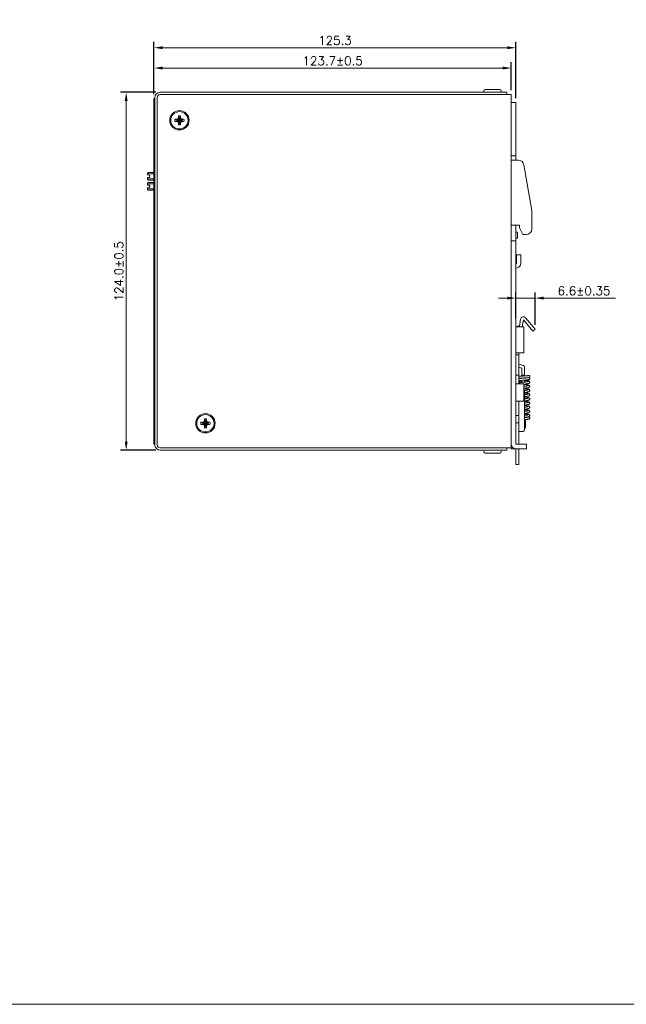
# Model space of a CAD drawing. Header units: millimetres. Extents: x -995 to -252, y -1463 to -938.
# Tile 21 of 24: x -623 to -413, y -1463 to -1122. Entities that reach past the tile are written whole.
import ezdxf

# ---------------------------------------------------------------- set-up
doc = ezdxf.new("R2010")
doc.units = ezdxf.units.MM
doc.header["$LTSCALE"] = 2
doc.layers.get('0').update_dxf_attribs({"lineweight": 9})
doc.layers.get('Defpoints').update_dxf_attribs({"lineweight": 9})
doc.layers.add('Dimension', color=2, linetype='Continuous', lineweight=5)
doc.layers.add('Line', color=3, linetype='Continuous', lineweight=9)
doc.styles.add('ROMANS', font='romans')
doc.dimstyles.new('1', dxfattribs={"dimtxt": 3, "dimasz": 3, "dimexe": 2, "dimexo": 1.5, "dimgap": 1, "dimtad": 1, "dimdec": 1, "dimzin": 1, "dimdsep": 46, "dimtxsty": 'ROMANS', "dimcen": -0.8, "dimclrd": 2, "dimclre": 2, "dimclrt": 2, "dimadec": 0, "dimazin": 0, "dimtm": 1e-09, "dimtfac": 0.5, "dimtdec": 1, "dimtmove": 0, "dimatfit": 3, "dimfxl": 1, "dimlwd": -1, "dimarcsym": 0})

# ---------------------------------------------------------------- blocks, each defined once
blk = doc.blocks.new('*D44')
at = {"layer": 'Defpoints', "color": 0}
for p in [(-451.63, -1218.74), (-451.63, -1227.23), (-444.98, -1229.5)]:
    blk.add_point(p, dxfattribs=at)
at = {"layer": 'Dimension', "color": 2, "lineweight": -2}
for p, q in [((-451.63, -1225.73), (-451.63, -1216.74)), ((-444.98, -1228), (-444.98, -1216.74))]:
    blk.add_line(p, q, dxfattribs=at)
at = {"layer": 'Dimension', "color": 2}
for p, q in [((-454.63, -1218.74), (-457.63, -1218.74)), ((-451.63, -1218.74), (-444.98, -1218.74)), ((-441.98, -1218.74), (-417.12, -1218.74))]:
    blk.add_line(p, q, dxfattribs=at)
for points in [[(-454.63, -1218.24), (-454.63, -1219.24), (-451.63, -1218.74)], [(-441.98, -1218.24), (-441.98, -1219.24), (-444.98, -1218.74)]]:
    blk.add_solid(points, dxfattribs=at)
at = {"layer": 'Dimension', "color": 2, "insert": (-428.05, -1216.24), "char_height": 3, "attachment_point": 5, "style": 'ROMANS'}
blk.add_mtext('6.6%%p0.35', dxfattribs=at)
blk = doc.blocks.new('*D47')
at = {"color": 2, "lineweight": -2, "ltscale": 2}
for p, q in [((-576.94, -1148.03), (-576.94, -1137.02)), ((-453.23, -1146.73), (-453.23, -1137.02))]:
    blk.add_line(p, q, dxfattribs=at)
at = {"color": 2, "ltscale": 2}
blk.add_line((-456.23, -1139.02), (-573.94, -1139.02), dxfattribs=at)
for points in [[(-573.94, -1138.52), (-573.94, -1139.52), (-576.94, -1139.02)], [(-456.23, -1138.52), (-456.23, -1139.52), (-453.23, -1139.02)]]:
    blk.add_solid(points, dxfattribs=at)
at = {"layer": 'Defpoints', "color": 0, "ltscale": 2}
for p in [(-576.94, -1139.02), (-576.94, -1149.53), (-453.23, -1148.23)]:
    blk.add_point(p, dxfattribs=at)
at = {"color": 2, "ltscale": 2, "insert": (-515.08, -1136.52), "char_height": 3, "attachment_point": 5, "style": 'ROMANS'}
blk.add_mtext('123.7%%P0.5', dxfattribs=at)
blk = doc.blocks.new('*D48')
at = {"color": 2, "lineweight": -2, "ltscale": 2}
for p, q in [((-576.33, -1147.43), (-588.57, -1147.43)), ((-576.33, -1271.43), (-588.57, -1271.43))]:
    blk.add_line(p, q, dxfattribs=at)
at = {"color": 2, "ltscale": 2}
blk.add_line((-586.57, -1150.43), (-586.57, -1268.43), dxfattribs=at)
for points in [[(-587.07, -1150.43), (-586.07, -1150.43), (-586.57, -1147.43)], [(-587.07, -1268.43), (-586.07, -1268.43), (-586.57, -1271.43)]]:
    blk.add_solid(points, dxfattribs=at)
at = {"layer": 'Defpoints', "color": 0, "ltscale": 2}
for p in [(-574.83, -1147.43), (-586.57, -1271.43), (-574.83, -1271.43)]:
    blk.add_point(p, dxfattribs=at)
at = {"color": 2, "ltscale": 2, "insert": (-589.07, -1209.43), "char_height": 3, "attachment_point": 5, "rotation": 90, "style": 'ROMANS'}
blk.add_mtext('124.0%%P0.5', dxfattribs=at)
blk = doc.blocks.new('*D52')
at = {"color": 2, "lineweight": -2, "ltscale": 2}
for p, q in [((-576.94, -1148.03), (-576.94, -1129.98)), ((-451.63, -1149.43), (-451.63, -1129.98))]:
    blk.add_line(p, q, dxfattribs=at)
at = {"color": 2, "ltscale": 2}
blk.add_line((-573.94, -1131.98), (-454.63, -1131.98), dxfattribs=at)
for points in [[(-573.94, -1131.48), (-573.94, -1132.48), (-576.94, -1131.98)], [(-454.63, -1131.48), (-454.63, -1132.48), (-451.63, -1131.98)]]:
    blk.add_solid(points, dxfattribs=at)
at = {"layer": 'Defpoints', "color": 0, "ltscale": 2}
for p in [(-451.63, -1131.98), (-576.94, -1149.53), (-451.63, -1150.93)]:
    blk.add_point(p, dxfattribs=at)
at = {"color": 2, "ltscale": 2, "insert": (-514.28, -1129.48), "char_height": 3, "attachment_point": 5, "style": 'ROMANS'}
blk.add_mtext('125.3', dxfattribs=at)

msp = doc.modelspace()

# ---------------------------------------------------------------- linework, layer by layer
at = {"color": 7, "linetype": 'Continuous'}
for p, q in [((-462.73, -1147.13), (-462.73, -1146.93)), ((-462.73, -1147.13), (-462.73, -1146.93)), ((-462.23, -1146.43), (-457.23, -1146.43)), ((-456.73, -1147.13), (-456.73, -1146.93)), ((-456.73, -1147.13), (-456.73, -1146.93)), ((-462.73, -1271.73), (-462.73, -1271.93)), ((-462.73, -1271.73), (-462.73, -1271.93)), ((-457.23, -1272.43), (-462.23, -1272.43)), ((-456.73, -1271.73), (-456.73, -1271.93)), ((-456.73, -1271.73), (-456.73, -1271.93))]:
    msp.add_line(p, q, dxfattribs=at)
at = {"ltscale": 2}
msp.add_lwpolyline([(-994.68, -1463.46), (-252.18, -1463.46), (-252.18, -938.46), (-994.68, -938.46)], close=True, dxfattribs=at)
at = {"color": 7, "linetype": 'Continuous'}
for centre, radius, start, end in [((-462.23, -1146.93), 0.5, 90, 180), ((-462.43, -1147.13), 0.3, 180, 270), ((-457.23, -1146.93), 0.5, 0, 90), ((-457.03, -1147.13), 0.3, 270, 0), ((-462.43, -1271.73), 0.3, 90, 180), ((-462.23, -1271.93), 0.5, 180, 270), ((-457.23, -1271.93), 0.5, 270, 0), ((-457.03, -1271.73), 0.3, 0, 90)]:
    msp.add_arc(centre, radius, start, end, dxfattribs=at)
at = {"layer": 'Line', "color": 7, "linetype": 'Continuous'}
for p, q in [((-576.94, -1269.33), (-576.94, -1149.53)), ((-576.94, -1149.53), (-576.63, -1149.53)), ((-575.83, -1269.63), (-575.83, -1149.23)), ((-574.83, -1148.23), (-453.23, -1148.23)), ((-454.73, -1148.23), (-454.73, -1147.43)), ((-453.23, -1270.93), (-453.23, -1148.23)), ((-453.23, -1150.93), (-451.63, -1150.93)), ((-568.7, -1156.67), (-568.5, -1156.32)), ((-568.31, -1156.24), (-568.57, -1156.69)), ((-568.5, -1156.32), (-568.5, -1155.58)), ((-568.5, -1155.58), (-568.31, -1156.2)), ((-568.5, -1156.32), (-568.31, -1156.24)), ((-567.94, -1156.2), (-568.31, -1158.06)), ((-568.31, -1156.2), (-568.31, -1156.24)), ((-568.31, -1156.2), (-567.94, -1158.06)), ((-567.94, -1156.24), (-568.31, -1158.03)), ((-568.31, -1156.24), (-567.94, -1158.03)), ((-567.76, -1155.58), (-567.94, -1156.2)), ((-567.94, -1156.24), (-567.94, -1156.2)), ((-567.68, -1156.69), (-567.94, -1156.24)), ((-567.76, -1156.32), (-567.94, -1156.24)), ((-567.76, -1155.58), (-567.76, -1156.32)), ((-567.76, -1156.32), (-567.55, -1156.67)), ((-569.68, -1156.76), (-569.06, -1156.95)), ((-569.68, -1156.76), (-568.94, -1156.76)), ((-569.68, -1157.5), (-569.06, -1157.32)), ((-568.94, -1157.5), (-569.68, -1157.5)), ((-569.06, -1156.95), (-567.19, -1157.32)), ((-569.06, -1157.32), (-567.19, -1156.95)), ((-569.02, -1156.95), (-569.06, -1156.95)), ((-569.06, -1157.32), (-569.02, -1157.32)), ((-568.57, -1156.69), (-569.02, -1156.95)), ((-568.94, -1156.76), (-569.02, -1156.95)), ((-569.02, -1156.95), (-567.23, -1157.32)), ((-569.02, -1157.32), (-567.23, -1156.95)), ((-568.94, -1157.5), (-569.02, -1157.32)), ((-569.02, -1157.32), (-568.57, -1157.58)), ((-568.94, -1156.76), (-568.7, -1156.67)), ((-568.7, -1157.6), (-568.94, -1157.5)), ((-568.7, -1156.67), (-568.57, -1156.69)), ((-568.7, -1157.6), (-568.57, -1157.58)), ((-568.5, -1157.95), (-568.7, -1157.6)), ((-568.57, -1157.58), (-567.68, -1156.69)), ((-568.57, -1156.69), (-567.68, -1157.58)), ((-568.57, -1157.58), (-568.31, -1158.03)), ((-568.5, -1158.69), (-568.5, -1157.95)), ((-568.5, -1157.95), (-568.31, -1158.03)), ((-568.5, -1158.69), (-568.31, -1158.06)), ((-568.31, -1158.03), (-568.31, -1158.06)), ((-567.94, -1158.03), (-567.68, -1157.58)), ((-567.76, -1157.95), (-567.94, -1158.03)), ((-567.94, -1158.06), (-567.94, -1158.03)), ((-567.76, -1158.69), (-567.94, -1158.06)), ((-567.55, -1157.6), (-567.76, -1157.95)), ((-567.76, -1157.95), (-567.76, -1158.69)), ((-567.55, -1156.67), (-567.68, -1156.69)), ((-567.23, -1156.95), (-567.68, -1156.69)), ((-567.68, -1157.58), (-567.23, -1157.32)), ((-567.55, -1157.6), (-567.68, -1157.58)), ((-567.55, -1156.67), (-567.31, -1156.76)), ((-567.31, -1157.5), (-567.55, -1157.6)), ((-567.31, -1156.76), (-567.23, -1156.95)), ((-567.31, -1156.76), (-566.57, -1156.76)), ((-567.31, -1157.5), (-567.23, -1157.32)), ((-566.57, -1157.5), (-567.31, -1157.5)), ((-567.19, -1156.95), (-567.23, -1156.95)), ((-567.23, -1157.32), (-567.19, -1157.32)), ((-566.57, -1156.76), (-567.19, -1156.95)), ((-566.57, -1157.5), (-567.19, -1157.32)), ((-453.23, -1169.43), (-451.63, -1169.43)), ((-453.23, -1170.93), (-450.81, -1170.93)), ((-448.84, -1172.59), (-446.13, -1188.43)), ((-579.2, -1175.87), (-579.2, -1175.43)), ((-579.2, -1175.63), (-576.94, -1175.63)), ((-578.56, -1176.15), (-579.03, -1176.06)), ((-579.03, -1177), (-578.56, -1176.91)), ((-576.94, -1175.23), (-579, -1175.23)), ((-578.4, -1176.35), (-578.4, -1176.72)), ((-577.02, -1177.43), (-577.02, -1175.63)), ((-579.2, -1177.63), (-579.2, -1177.2)), ((-579.2, -1177.43), (-576.94, -1177.43)), ((-579.2, -1179.37), (-579.2, -1178.93)), ((-579.2, -1179.13), (-576.94, -1179.13)), ((-578.56, -1179.65), (-579.03, -1179.56)), ((-579.03, -1180.5), (-578.56, -1180.41)), ((-576.94, -1177.83), (-579, -1177.83)), ((-576.94, -1178.73), (-579, -1178.73)), ((-578.4, -1179.85), (-578.4, -1180.22)), ((-577.02, -1180.93), (-577.02, -1179.13)), ((-579.2, -1181.13), (-579.2, -1180.7)), ((-579.2, -1180.93), (-576.94, -1180.93)), ((-576.94, -1181.33), (-579, -1181.33)), ((-446.13, -1194.73), (-446.13, -1188.43)), ((-453.23, -1193.43), (-450.33, -1193.43)), ((-450.33, -1193.43), (-450.33, -1194.43)), ((-451.63, -1195.93), (-451.13, -1195.93)), ((-450.33, -1194.43), (-449.25, -1196.73)), ((-448.13, -1196.73), (-449.25, -1196.73)), ((-453.23, -1198.93), (-451.63, -1198.93)), ((-451.63, -1197.93), (-451.13, -1197.93)), ((-449.93, -1203.75), (-451.43, -1203.75)), ((-449.93, -1203.75), (-449.93, -1206.74)), ((-451.63, -1208.31), (-451.18, -1208.23)), ((-449.02, -1226.24), (-449.44, -1228.61)), ((-445.75, -1230.14), (-449.02, -1226.24)), ((-445.75, -1230.14), (-444.98, -1229.5)), ((-451.63, -1238.43), (-450.63, -1238.43)), ((-450.63, -1237.73), (-450.63, -1248.43)), ((-450.63, -1241.66), (-449.36, -1242)), ((-448.62, -1242.97), (-448.62, -1245.71)), ((-451.63, -1245.43), (-450.63, -1245.43)), ((-449.85, -1247.78), (-449.62, -1247.81)), ((-449.81, -1246.48), (-449.62, -1246.47)), ((-449.62, -1245.77), (-449.79, -1245.78)), ((-448.62, -1245.43), (-449.62, -1245.43)), ((-449.47, -1245.76), (-449.62, -1245.77)), ((-449.37, -1246.46), (-448.88, -1246.43)), ((-448.88, -1246.43), (-448.72, -1246.42)), ((-448.83, -1248.56), (-448.79, -1248.56)), ((-448.46, -1245.7), (-448.62, -1245.71)), ((-448.62, -1246.41), (-448.62, -1246.46)), ((-448.62, -1247.16), (-448.62, -1247.84)), ((-448.63, -1264.43), (-448.63, -1250.93)), ((-447.15, -1248.93), (-447.15, -1248.94)), ((-450.63, -1254.43), (-450.63, -1269.33)), ((-447.54, -1254.92), (-447.54, -1254.92)), ((-448.46, -1256.51), (-448.63, -1256.54)), ((-448.63, -1258.69), (-448.5, -1258.67)), ((-448.5, -1258.67), (-448.29, -1258.64)), ((-447.43, -1255.61), (-447.43, -1255.61)), ((-560.68, -1261.76), (-559.94, -1261.76)), ((-560.68, -1261.76), (-560.06, -1261.95)), ((-560.68, -1262.5), (-560.06, -1262.32)), ((-560.02, -1261.95), (-560.06, -1261.95)), ((-560.06, -1261.95), (-558.19, -1262.32)), ((-560.06, -1262.32), (-558.19, -1261.95)), ((-560.06, -1262.32), (-560.02, -1262.32)), ((-559.57, -1261.69), (-560.02, -1261.95)), ((-559.94, -1261.76), (-560.02, -1261.95)), ((-560.02, -1261.95), (-558.23, -1262.32)), ((-560.02, -1262.32), (-558.23, -1261.95)), ((-560.02, -1262.32), (-559.57, -1262.58)), ((-559.94, -1262.5), (-560.02, -1262.32)), ((-559.94, -1261.76), (-559.7, -1261.67)), ((-559.7, -1261.67), (-559.5, -1261.32)), ((-559.7, -1261.67), (-559.57, -1261.69)), ((-559.31, -1261.24), (-559.57, -1261.69)), ((-559.57, -1261.69), (-558.68, -1262.58)), ((-559.57, -1262.58), (-558.68, -1261.69)), ((-559.5, -1260.58), (-559.31, -1261.2)), ((-559.5, -1261.32), (-559.5, -1260.58)), ((-559.5, -1261.32), (-559.31, -1261.24)), ((-559.31, -1261.2), (-558.94, -1263.06)), ((-559.31, -1261.2), (-559.31, -1261.24)), ((-558.94, -1261.2), (-559.31, -1263.06)), ((-559.31, -1261.24), (-558.94, -1263.03)), ((-558.94, -1261.24), (-559.31, -1263.03)), ((-558.76, -1260.58), (-558.94, -1261.2)), ((-558.94, -1261.24), (-558.94, -1261.2)), ((-558.76, -1261.32), (-558.94, -1261.24)), ((-558.68, -1261.69), (-558.94, -1261.24)), ((-558.76, -1260.58), (-558.76, -1261.32)), ((-558.76, -1261.32), (-558.55, -1261.67)), ((-558.55, -1261.67), (-558.68, -1261.69)), ((-558.23, -1261.95), (-558.68, -1261.69)), ((-558.68, -1262.58), (-558.23, -1262.32)), ((-558.55, -1261.67), (-558.31, -1261.76)), ((-558.31, -1261.76), (-557.57, -1261.76)), ((-558.31, -1261.76), (-558.23, -1261.95)), ((-558.31, -1262.5), (-558.23, -1262.32)), ((-558.19, -1261.95), (-558.23, -1261.95)), ((-558.23, -1262.32), (-558.19, -1262.32)), ((-557.57, -1261.76), (-558.19, -1261.95)), ((-557.57, -1262.5), (-558.19, -1262.32)), ((-451.63, -1259.43), (-450.63, -1259.43)), ((-451.63, -1261.93), (-450.63, -1261.93)), ((-448.63, -1260.81), (-448.49, -1260.8)), ((-448.33, -1260.93), (-448.63, -1260.93)), ((-448.49, -1260.8), (-448.33, -1260.79)), ((-448.19, -1260.08), (-448.33, -1260.09)), ((-448.33, -1260.79), (-448.18, -1260.78)), ((-559.94, -1262.5), (-560.68, -1262.5)), ((-559.7, -1262.6), (-559.94, -1262.5)), ((-559.7, -1262.6), (-559.57, -1262.58)), ((-559.5, -1262.95), (-559.7, -1262.6)), ((-559.57, -1262.58), (-559.31, -1263.03)), ((-559.5, -1262.95), (-559.31, -1263.03)), ((-559.5, -1263.69), (-559.5, -1262.95)), ((-559.5, -1263.69), (-559.31, -1263.06)), ((-559.31, -1263.03), (-559.31, -1263.06)), ((-558.94, -1263.03), (-558.68, -1262.58)), ((-558.76, -1262.95), (-558.94, -1263.03)), ((-558.94, -1263.06), (-558.94, -1263.03)), ((-558.76, -1263.69), (-558.94, -1263.06)), ((-558.55, -1262.6), (-558.76, -1262.95)), ((-558.76, -1262.95), (-558.76, -1263.69)), ((-558.55, -1262.6), (-558.68, -1262.58)), ((-558.31, -1262.5), (-558.55, -1262.6)), ((-557.57, -1262.5), (-558.31, -1262.5)), ((-450.63, -1264.93), (-449.13, -1264.93)), ((-576.94, -1269.33), (-576.63, -1269.33)), ((-574.83, -1270.63), (-453.23, -1270.63)), ((-454.73, -1270.63), (-454.73, -1271.43)), ((-453.23, -1270.93), (-447.93, -1270.93)), ((-450.63, -1270.93), (-450.63, -1276.43)), ((-447.93, -1269.33), (-447.93, -1270.93)), ((-450.63, -1276.43), (-451.63, -1276.43))]:
    msp.add_line(p, q, dxfattribs=at)
at = {"layer": 'Line', "color": 3, "linetype": 'Continuous'}
for p, q in [((-576.63, -1269.63), (-576.63, -1149.23)), ((-574.83, -1147.43), (-454.73, -1147.43)), ((-451.63, -1150.93), (-451.63, -1170.93)), ((-451.63, -1193.43), (-451.63, -1269.33)), ((-451.13, -1195.93), (-451.13, -1197.93)), ((-451.43, -1206.74), (-451.43, -1203.75)), ((-451.63, -1206.79), (-451.44, -1206.75)), ((-450.42, -1228.43), (-450.01, -1226.06)), ((-448.26, -1225.59), (-444.98, -1229.5)), ((-448.83, -1228.73), (-451.63, -1228.73)), ((-450.42, -1228.43), (-450.63, -1228.43)), ((-448.83, -1237.73), (-448.83, -1228.73)), ((-451.63, -1237.73), (-448.83, -1237.73)), ((-450.63, -1242.7), (-449.62, -1242.97)), ((-449.62, -1242.97), (-449.62, -1245.77)), ((-448.83, -1248.43), (-451.63, -1248.43)), ((-449.62, -1246.47), (-449.62, -1246.55)), ((-449.62, -1247.25), (-449.62, -1247.96)), ((-448.83, -1254.43), (-448.83, -1248.43)), ((-451.63, -1254.43), (-448.83, -1254.43)), ((-448.33, -1258.65), (-448.33, -1259.33)), ((-448.33, -1260.03), (-448.33, -1260.09)), ((-448.33, -1260.79), (-448.33, -1263.33)), ((-574.83, -1271.43), (-454.73, -1271.43)), ((-451.63, -1269.33), (-447.93, -1269.33)), ((-451.63, -1276.43), (-451.63, -1270.93))]:
    msp.add_line(p, q, dxfattribs=at)
at = {"layer": 'Line', "color": 7, "linetype": 'Continuous'}
for points in [[(-449.79, -1245.78), (-449.94, -1245.79), (-450.09, -1245.8), (-450.23, -1245.81), (-450.36, -1245.82), (-450.47, -1245.83), (-450.58, -1245.84), (-450.63, -1245.84)], [(-450.63, -1246.54), (-450.57, -1246.54), (-450.48, -1246.53), (-450.39, -1246.52), (-450.29, -1246.52), (-450.18, -1246.51), (-450.06, -1246.5), (-449.94, -1246.49), (-449.81, -1246.48)], [(-449.52, -1246.54), (-449.71, -1246.56), (-449.9, -1246.58), (-450.08, -1246.6), (-450.26, -1246.62), (-450.43, -1246.64), (-450.59, -1246.66), (-450.63, -1246.67)], [(-450.63, -1247.37), (-450.58, -1247.36), (-450.48, -1247.35), (-450.35, -1247.33), (-450.21, -1247.31), (-450.06, -1247.3), (-449.88, -1247.28), (-449.7, -1247.26)], [(-450.63, -1247.67), (-450.58, -1247.68), (-450.35, -1247.72), (-450.1, -1247.75), (-449.85, -1247.78)], [(-449.52, -1247.94), (-449.72, -1247.97), (-449.91, -1247.99), (-450.09, -1248.01), (-450.26, -1248.04), (-450.41, -1248.06), (-450.55, -1248.08), (-450.63, -1248.1)], [(-449.7, -1247.26), (-449.49, -1247.24), (-449.28, -1247.22), (-449.05, -1247.2), (-448.83, -1247.18), (-448.63, -1247.16)], [(-449.62, -1246.47), (-449.52, -1246.47), (-449.37, -1246.46)], [(-448.54, -1246.45), (-448.84, -1246.48), (-449, -1246.49), (-449.16, -1246.51), (-449.34, -1246.52), (-449.52, -1246.54)], [(-448.93, -1247.87), (-449.32, -1247.92), (-449.52, -1247.94)], [(-448.86, -1245.73), (-449.15, -1245.75), (-449.47, -1245.76)], [(-448.57, -1247.83), (-448.74, -1247.85), (-448.93, -1247.87)], [(-448.62, -1245.71), (-448.72, -1245.72), (-448.86, -1245.73)], [(-447.15, -1248.94), (-447.26, -1248.9), (-447.39, -1248.87), (-447.55, -1248.83), (-447.72, -1248.8), (-447.91, -1248.77), (-448.11, -1248.75), (-448.32, -1248.72), (-448.53, -1248.69), (-448.74, -1248.67), (-448.83, -1248.66)], [(-448.79, -1248.56), (-448.57, -1248.53), (-448.36, -1248.5), (-448.16, -1248.48), (-447.97, -1248.45), (-447.81, -1248.43), (-447.66, -1248.4), (-447.53, -1248.38), (-447.41, -1248.35), (-447.31, -1248.33), (-447.22, -1248.31), (-447.14, -1248.28), (-447.07, -1248.25), (-447, -1248.2), (-446.93, -1248.14), (-446.87, -1248.06), (-446.83, -1247.96), (-446.83, -1247.88)], [(-448.72, -1246.42), (-448.56, -1246.41), (-448.4, -1246.4), (-448.25, -1246.39), (-448.11, -1246.38), (-447.98, -1246.37), (-447.86, -1246.37), (-447.75, -1246.36), (-447.65, -1246.35), (-447.56, -1246.34), (-447.48, -1246.33), (-447.4, -1246.32), (-447.34, -1246.32)], [(-448.63, -1247.16), (-448.44, -1247.15), (-448.26, -1247.13), (-448.1, -1247.12), (-447.95, -1247.1), (-447.82, -1247.09), (-447.69, -1247.08), (-447.58, -1247.06), (-447.49, -1247.05), (-447.4, -1247.04), (-447.32, -1247.03), (-447.26, -1247.02), (-447.2, -1247), (-447.15, -1246.99), (-447.09, -1246.98), (-447.04, -1246.95), (-446.98, -1246.92), (-446.92, -1246.86), (-446.87, -1246.79), (-446.83, -1246.7), (-446.83, -1246.62)], [(-446.83, -1247.88), (-446.83, -1247.81), (-446.87, -1247.71), (-446.93, -1247.63), (-446.99, -1247.57), (-447.06, -1247.52), (-447.13, -1247.49), (-447.2, -1247.47), (-447.29, -1247.44), (-447.38, -1247.42), (-447.48, -1247.4), (-447.6, -1247.37), (-447.74, -1247.35), (-447.89, -1247.33), (-448.05, -1247.3), (-448.23, -1247.28), (-448.42, -1247.26), (-448.62, -1247.23)], [(-447.39, -1247.63), (-447.39, -1247.63), (-447.41, -1247.64), (-447.45, -1247.65), (-447.5, -1247.66), (-447.57, -1247.68), (-447.66, -1247.7), (-447.75, -1247.71), (-447.86, -1247.73), (-447.98, -1247.75), (-448.11, -1247.77), (-448.26, -1247.79), (-448.41, -1247.81), (-448.57, -1247.83)], [(-447.33, -1246.32), (-447.33, -1246.32), (-447.33, -1246.32), (-447.35, -1246.32), (-447.38, -1246.33), (-447.42, -1246.34), (-447.46, -1246.34), (-447.52, -1246.35), (-447.58, -1246.36), (-447.66, -1246.37), (-447.74, -1246.38), (-447.83, -1246.39), (-447.93, -1246.4), (-448.03, -1246.41), (-448.15, -1246.42), (-448.27, -1246.43), (-448.4, -1246.44), (-448.54, -1246.45)], [(-447.31, -1245.61), (-447.31, -1245.61), (-447.31, -1245.61), (-447.33, -1245.61), (-447.35, -1245.61), (-447.39, -1245.62), (-447.43, -1245.62), (-447.48, -1245.63), (-447.53, -1245.64), (-447.6, -1245.64), (-447.67, -1245.65), (-447.75, -1245.66), (-447.83, -1245.66), (-447.92, -1245.67), (-448.02, -1245.68), (-448.12, -1245.68), (-448.23, -1245.69), (-448.34, -1245.7), (-448.46, -1245.7)], [(-447.64, -1245.65), (-447.61, -1245.6), (-447.53, -1245.55), (-447.45, -1245.52), (-447.38, -1245.52)], [(-446.83, -1245.92), (-446.83, -1245.85), (-446.86, -1245.76), (-446.91, -1245.69), (-446.97, -1245.63), (-447.03, -1245.59), (-447.09, -1245.57), (-447.13, -1245.56), (-447.17, -1245.55), (-447.22, -1245.54), (-447.27, -1245.53), (-447.32, -1245.52), (-447.38, -1245.52)], [(-447.34, -1246.32), (-447.28, -1246.31), (-447.23, -1246.3), (-447.18, -1246.29), (-447.14, -1246.28), (-447.09, -1246.27), (-447.04, -1246.25), (-446.98, -1246.21), (-446.92, -1246.16), (-446.86, -1246.08), (-446.83, -1245.99), (-446.83, -1245.92)], [(-446.83, -1246.62), (-446.83, -1246.55), (-446.86, -1246.46), (-446.92, -1246.38), (-446.98, -1246.32), (-447.05, -1246.29), (-447.1, -1246.27)], [(-447.39, -1249.08), (-447.39, -1249.08), (-447.39, -1249.08), (-447.42, -1249.09), (-447.46, -1249.1), (-447.53, -1249.12), (-447.61, -1249.14), (-447.71, -1249.16), (-447.83, -1249.18), (-447.97, -1249.2), (-448.12, -1249.22), (-448.3, -1249.24), (-448.49, -1249.27), (-448.69, -1249.29), (-448.83, -1249.31)], [(-448.83, -1250.01), (-448.64, -1249.99), (-448.45, -1249.96), (-448.28, -1249.94), (-448.11, -1249.92), (-447.96, -1249.9), (-447.82, -1249.88), (-447.69, -1249.86), (-447.57, -1249.84), (-447.46, -1249.82), (-447.37, -1249.79), (-447.28, -1249.77), (-447.2, -1249.75), (-447.13, -1249.72), (-447.06, -1249.69), (-447, -1249.65), (-446.93, -1249.59), (-446.87, -1249.51), (-446.83, -1249.41), (-446.83, -1249.33)], [(-446.83, -1250.78), (-446.84, -1250.7), (-446.87, -1250.6), (-446.93, -1250.52), (-447, -1250.46), (-447.06, -1250.42), (-447.13, -1250.39), (-447.21, -1250.36), (-447.29, -1250.34), (-447.38, -1250.32), (-447.48, -1250.3), (-447.6, -1250.28), (-447.72, -1250.25), (-447.86, -1250.23), (-448.02, -1250.21), (-448.19, -1250.19), (-448.37, -1250.16), (-448.56, -1250.14), (-448.77, -1250.11), (-448.83, -1250.11)], [(-447.39, -1250.53), (-447.39, -1250.53), (-447.39, -1250.53), (-447.41, -1250.54), (-447.46, -1250.55), (-447.51, -1250.57), (-447.59, -1250.58), (-447.68, -1250.6), (-447.78, -1250.62), (-447.9, -1250.64), (-448.03, -1250.66), (-448.18, -1250.68), (-448.34, -1250.7), (-448.51, -1250.72), (-448.67, -1250.74)], [(-448.63, -1251.44), (-448.49, -1251.42), (-448.3, -1251.4), (-448.12, -1251.37), (-447.96, -1251.35), (-447.81, -1251.33), (-447.68, -1251.31), (-447.56, -1251.28), (-447.45, -1251.26), (-447.35, -1251.24), (-447.27, -1251.22), (-447.19, -1251.2), (-447.12, -1251.17), (-447.05, -1251.14), (-446.99, -1251.1), (-446.92, -1251.04), (-446.87, -1250.96), (-446.83, -1250.86), (-446.83, -1250.78)], [(-446.83, -1252.23), (-446.83, -1252.15), (-446.87, -1252.05), (-446.93, -1251.97), (-447, -1251.91), (-447.07, -1251.87), (-447.14, -1251.84), (-447.21, -1251.81), (-447.29, -1251.79), (-447.38, -1251.77), (-447.49, -1251.75), (-447.61, -1251.72), (-447.74, -1251.7), (-447.89, -1251.68), (-448.06, -1251.65), (-448.23, -1251.63), (-448.43, -1251.6), (-448.63, -1251.58)], [(-447.39, -1251.98), (-447.39, -1251.98), (-447.4, -1251.98), (-447.42, -1251.99), (-447.46, -1252), (-447.52, -1252.02), (-447.58, -1252.03), (-447.66, -1252.05), (-447.75, -1252.06), (-447.86, -1252.08), (-447.97, -1252.1), (-448.1, -1252.12), (-448.23, -1252.13), (-448.37, -1252.15), (-448.53, -1252.17), (-448.63, -1252.19)], [(-446.83, -1249.33), (-446.83, -1249.27), (-446.86, -1249.17), (-446.91, -1249.09), (-446.97, -1249.03), (-447.03, -1248.99), (-447.1, -1248.96), (-447.15, -1248.93)], [(-448.63, -1252.89), (-448.44, -1252.86), (-448.22, -1252.84), (-448.02, -1252.81), (-447.84, -1252.78), (-447.68, -1252.76), (-447.55, -1252.73), (-447.43, -1252.71), (-447.32, -1252.68), (-447.23, -1252.66), (-447.15, -1252.63), (-447.07, -1252.6), (-447, -1252.55), (-446.93, -1252.49), (-446.87, -1252.41), (-446.83, -1252.3), (-446.83, -1252.23)], [(-446.83, -1253.68), (-446.83, -1253.6), (-446.87, -1253.5), (-446.93, -1253.42), (-447, -1253.36), (-447.07, -1253.32), (-447.14, -1253.29), (-447.22, -1253.26), (-447.3, -1253.24), (-447.4, -1253.21), (-447.51, -1253.19), (-447.63, -1253.17), (-447.78, -1253.14), (-447.93, -1253.12), (-448.11, -1253.1), (-448.3, -1253.07), (-448.5, -1253.05), (-448.63, -1253.03)], [(-447.39, -1253.43), (-447.39, -1253.43), (-447.41, -1253.44), (-447.45, -1253.45), (-447.5, -1253.46), (-447.56, -1253.48), (-447.64, -1253.49), (-447.73, -1253.51), (-447.83, -1253.53), (-447.94, -1253.54), (-448.06, -1253.56), (-448.2, -1253.58), (-448.34, -1253.6), (-448.49, -1253.62), (-448.63, -1253.64)], [(-448.63, -1254.34), (-448.58, -1254.33), (-448.38, -1254.31), (-448.18, -1254.28), (-447.99, -1254.25), (-447.82, -1254.23), (-447.67, -1254.2), (-447.53, -1254.18), (-447.41, -1254.15), (-447.3, -1254.13), (-447.22, -1254.1), (-447.14, -1254.08), (-447.07, -1254.04), (-447, -1254), (-446.93, -1253.94), (-446.87, -1253.86), (-446.83, -1253.76), (-446.83, -1253.68)], [(-446.83, -1255.13), (-446.84, -1255.05), (-446.87, -1254.95), (-446.93, -1254.87), (-447, -1254.81), (-447.06, -1254.77), (-447.14, -1254.74), (-447.21, -1254.71), (-447.29, -1254.69), (-447.38, -1254.67), (-447.48, -1254.65), (-447.6, -1254.63), (-447.72, -1254.6), (-447.87, -1254.58), (-448.02, -1254.56), (-448.19, -1254.54), (-448.37, -1254.51), (-448.56, -1254.49), (-448.63, -1254.48)], [(-447.54, -1254.92), (-447.69, -1254.95), (-447.89, -1254.99), (-448.11, -1255.02), (-448.34, -1255.05), (-448.57, -1255.08), (-448.63, -1255.09)], [(-447.39, -1254.88), (-447.39, -1254.88), (-447.4, -1254.88), (-447.44, -1254.9), (-447.49, -1254.91), (-447.54, -1254.92)], [(-447.43, -1255.61), (-447.35, -1255.59), (-447.27, -1255.57), (-447.19, -1255.55), (-447.12, -1255.52), (-447.05, -1255.49), (-446.99, -1255.44), (-446.92, -1255.39), (-446.87, -1255.31), (-446.83, -1255.21), (-446.83, -1255.13)], [(-448.63, -1255.79), (-448.53, -1255.77), (-448.28, -1255.74), (-448.04, -1255.71), (-447.81, -1255.68), (-447.6, -1255.64), (-447.43, -1255.61)], [(-446.83, -1256.58), (-446.83, -1256.5), (-446.87, -1256.4), (-446.93, -1256.32), (-447, -1256.26), (-447.06, -1256.22), (-447.13, -1256.19), (-447.2, -1256.17), (-447.28, -1256.14), (-447.37, -1256.12), (-447.48, -1256.1), (-447.59, -1256.08), (-447.72, -1256.05), (-447.86, -1256.03), (-448.02, -1256.01), (-448.19, -1255.99), (-448.38, -1255.96), (-448.58, -1255.94), (-448.63, -1255.93)], [(-448.63, -1257.24), (-448.51, -1257.22), (-448.32, -1257.2), (-448.15, -1257.18), (-447.98, -1257.15), (-447.84, -1257.13), (-447.7, -1257.11), (-447.58, -1257.09), (-447.47, -1257.07), (-447.37, -1257.04), (-447.28, -1257.02), (-447.2, -1257), (-447.13, -1256.97), (-447.06, -1256.94), (-446.99, -1256.9), (-446.93, -1256.84), (-446.87, -1256.76), (-446.84, -1256.67), (-446.83, -1256.58)], [(-446.83, -1258.03), (-446.83, -1257.95), (-446.87, -1257.85), (-446.93, -1257.77), (-447, -1257.71), (-447.07, -1257.67), (-447.14, -1257.64), (-447.22, -1257.61), (-447.3, -1257.59), (-447.4, -1257.56), (-447.51, -1257.54), (-447.64, -1257.52), (-447.78, -1257.49), (-447.94, -1257.47), (-448.11, -1257.45), (-448.3, -1257.42), (-448.51, -1257.4), (-448.63, -1257.38)], [(-447.39, -1257.78), (-447.39, -1257.78), (-447.41, -1257.79), (-447.45, -1257.8), (-447.51, -1257.82), (-447.59, -1257.83), (-447.68, -1257.85), (-447.79, -1257.87), (-447.91, -1257.89), (-448.04, -1257.91), (-448.18, -1257.93), (-448.34, -1257.95), (-448.51, -1257.97), (-448.63, -1257.99)], [(-447.39, -1256.33), (-447.39, -1256.33), (-447.39, -1256.33), (-447.41, -1256.34), (-447.45, -1256.35), (-447.5, -1256.36), (-447.57, -1256.38), (-447.64, -1256.39), (-447.73, -1256.41), (-447.83, -1256.43), (-447.94, -1256.44), (-448.05, -1256.46), (-448.18, -1256.48), (-448.31, -1256.5), (-448.46, -1256.51)], [(-447.97, -1258.92), (-448.15, -1258.89), (-448.33, -1258.87)], [(-448.29, -1258.64), (-448.1, -1258.62), (-447.92, -1258.59), (-447.76, -1258.57), (-447.62, -1258.55), (-447.5, -1258.52), (-447.39, -1258.5), (-447.3, -1258.48), (-447.21, -1258.45), (-447.14, -1258.43), (-447.07, -1258.4), (-447, -1258.35), (-446.93, -1258.29), (-446.87, -1258.21), (-446.83, -1258.11), (-446.83, -1258.03)], [(-446.83, -1259.47), (-446.83, -1259.4), (-446.86, -1259.31), (-446.91, -1259.23), (-446.97, -1259.17), (-447.03, -1259.13), (-447.09, -1259.1), (-447.15, -1259.08), (-447.21, -1259.06), (-447.28, -1259.04), (-447.36, -1259.02), (-447.44, -1259), (-447.53, -1258.99), (-447.63, -1258.97), (-447.75, -1258.95), (-447.87, -1258.93), (-447.97, -1258.92)], [(-448.28, -1259.33), (-448.44, -1259.34), (-448.6, -1259.36), (-448.63, -1259.36)], [(-448.63, -1260.06), (-448.57, -1260.06), (-448.39, -1260.04)], [(-448.33, -1260.09), (-448.43, -1260.1), (-448.56, -1260.11), (-448.63, -1260.11)], [(-448.39, -1260.04), (-448.22, -1260.02), (-448.06, -1260.01), (-447.9, -1259.99), (-447.76, -1259.97), (-447.64, -1259.96), (-447.52, -1259.94), (-447.42, -1259.92), (-447.33, -1259.91), (-447.26, -1259.89), (-447.19, -1259.87), (-447.12, -1259.85), (-447.06, -1259.82), (-446.99, -1259.78), (-446.92, -1259.72), (-446.87, -1259.64), (-446.83, -1259.54), (-446.83, -1259.47)], [(-447.37, -1259.2), (-447.37, -1259.2), (-447.38, -1259.2), (-447.41, -1259.21), (-447.45, -1259.22), (-447.51, -1259.23), (-447.59, -1259.25), (-447.68, -1259.26), (-447.77, -1259.27), (-447.88, -1259.29), (-448.01, -1259.3), (-448.14, -1259.31), (-448.28, -1259.33)], [(-447.31, -1260), (-447.31, -1260), (-447.32, -1260), (-447.34, -1260.01), (-447.37, -1260.01), (-447.41, -1260.02), (-447.46, -1260.02), (-447.51, -1260.03), (-447.57, -1260.03), (-447.63, -1260.04), (-447.71, -1260.05), (-447.79, -1260.05), (-447.88, -1260.06), (-447.97, -1260.07), (-448.08, -1260.08), (-448.19, -1260.08)], [(-448.18, -1260.78), (-448.04, -1260.77), (-447.92, -1260.76), (-447.8, -1260.76), (-447.69, -1260.75), (-447.59, -1260.74), (-447.51, -1260.73), (-447.43, -1260.72), (-447.36, -1260.71), (-447.3, -1260.71), (-447.24, -1260.7), (-447.19, -1260.69), (-447.14, -1260.68), (-447.09, -1260.66), (-447.04, -1260.64), (-446.98, -1260.61), (-446.92, -1260.55), (-446.86, -1260.48), (-446.83, -1260.38), (-446.83, -1260.31)], [(-446.83, -1260.31), (-446.83, -1260.24), (-446.86, -1260.15), (-446.91, -1260.08), (-446.98, -1260.02), (-447.04, -1259.99), (-447.09, -1259.96), (-447.14, -1259.95), (-447.18, -1259.94), (-447.23, -1259.93), (-447.29, -1259.92), (-447.35, -1259.91), (-447.36, -1259.91)]]:
    msp.add_lwpolyline(points, dxfattribs=at)
for centre, radius in [((-568.13, -1157.13), 3.35), ((-568.13, -1157.13), 3), ((-559.13, -1262.13), 3.35), ((-559.13, -1262.13), 3)]:
    msp.add_circle(centre, radius, dxfattribs=at)
at = {"layer": 'Line', "color": 3, "linetype": 'Continuous'}
for centre, radius, start, end in [((-574.83, -1149.23), 1.8, 90, 180), ((-451.44, -1206.74), 0.0179, 280, 0), ((-449.02, -1226.24), 1, 40, 170), ((-450.63, -1229.43), 1, 90, 135.5094), ((-449.93, -1263.33), 1.6, 324, 0), ((-574.83, -1269.63), 1.8, 180, 270)]:
    msp.add_arc(centre, radius, start, end, dxfattribs=at)
at = {"layer": 'Line', "color": 7, "linetype": 'Continuous'}
for centre, radius, start, end in [((-574.83, -1149.23), 1, 90, 180), ((-568.13, -1157.13), 1.6, 76.6293, 103.3707), ((-568.13, -1157.13), 0.95, 78.7706, 101.2294), ((-568.13, -1157.13), 1.6, 166.6293, 193.3707), ((-568.13, -1157.13), 0.95, 168.7706, 191.2294), ((-568.13, -1157.13), 1.6, 256.6293, 283.3707), ((-568.13, -1157.13), 0.95, 258.7706, 281.2294), ((-568.13, -1157.13), 0.95, 348.7706, 11.2294), ((-568.13, -1157.13), 1.6, 346.6293, 13.3707), ((-450.81, -1172.93), 2, 9.7276, 90), ((-579, -1175.43), 0.2, 90, 180), ((-579, -1175.87), 0.2, 180, 259.3803), ((-579, -1177.2), 0.2, 100.6197, 180), ((-578.6, -1176.35), 0.2, 0, 79.3803), ((-578.6, -1176.72), 0.2, 280.6197, 0), ((-579, -1177.63), 0.2, 180, 270), ((-579, -1178.93), 0.2, 90, 180), ((-579, -1179.37), 0.2, 180, 259.3803), ((-579, -1180.7), 0.2, 100.6197, 180), ((-578.6, -1179.85), 0.2, 0, 79.3803), ((-578.6, -1180.22), 0.2, 280.6197, 0), ((-579, -1181.13), 0.2, 180, 270), ((-448.13, -1194.73), 2, 270, 0), ((-451.44, -1206.74), 1.52, 280, 0), ((-450.42, -1228.43), 1, 342.285, 350), ((-449.62, -1242.97), 1, 0, 75), ((-449.13, -1250.93), 0.5, 0, 52.9809), ((-559.13, -1262.13), 1.6, 166.6293, 193.3707), ((-559.13, -1262.13), 0.95, 168.7706, 191.2294), ((-559.13, -1262.13), 1.6, 76.6293, 103.3707), ((-559.13, -1262.13), 0.95, 78.7706, 101.2294), ((-559.13, -1262.13), 0.95, 348.7706, 11.2294), ((-559.13, -1262.13), 1.6, 346.6293, 13.3707), ((-559.13, -1262.13), 1.6, 256.6293, 283.3707), ((-559.13, -1262.13), 0.95, 258.7706, 281.2294), ((-449.13, -1264.43), 0.5, 270, 0), ((-574.83, -1269.63), 1, 180, 270), ((-451.63, -1269.33), 1.6, 180, 270)]:
    msp.add_arc(centre, radius, start, end, dxfattribs=at)

# ---------------------------------------------------------------- dimensions: what is measured, and where the dimension line sits
at = {"ltscale": 2}
dim = msp.add_linear_dim(base=(-451.63, -1131.98), p1=(-576.94, -1149.53), p2=(-451.63, -1150.93), dimstyle='1', override={"dimpost": '\\X'}, dxfattribs=at)
dim.commit()
dim.dimension.update_dxf_attribs({"geometry": '*D52', "text_midpoint": (-514.28, -1129.48)})
dim = msp.add_linear_dim(base=(-576.94, -1139.02), p1=(-453.23, -1148.23), p2=(-576.94, -1149.53), text='<>%%P0.5', dimstyle='1', override={"dimpost": '\\X'}, dxfattribs=at)
dim.commit()
dim.dimension.update_dxf_attribs({"geometry": '*D47', "text_midpoint": (-515.08, -1136.52)})
dim = msp.add_linear_dim(base=(-586.57, -1271.43), p1=(-574.83, -1147.43), p2=(-574.83, -1271.43), angle=90, text='<>%%P0.5', dimstyle='1', override={"dimpost": '\\X'}, dxfattribs=at)
dim.commit()
dim.dimension.update_dxf_attribs({"geometry": '*D48', "text_midpoint": (-589.07, -1209.43)})
at = {"layer": 'Dimension', "color": 2}
dim = msp.add_linear_dim(base=(-451.6258, -1218.7383), p1=(-444.9814, -1229.4954), p2=(-451.6258, -1227.232), text='<>%%p0.35', dimstyle='1', override={"dimpost": '\\X', "dimtxsty": 'ROMANS'}, dxfattribs=at)
dim.commit()
dim.dimension.update_dxf_attribs({"geometry": '*D44', "text_midpoint": (-428.0528, -1218.7383), "dimtype": 160})

doc.saveas('drawing.dxf')
